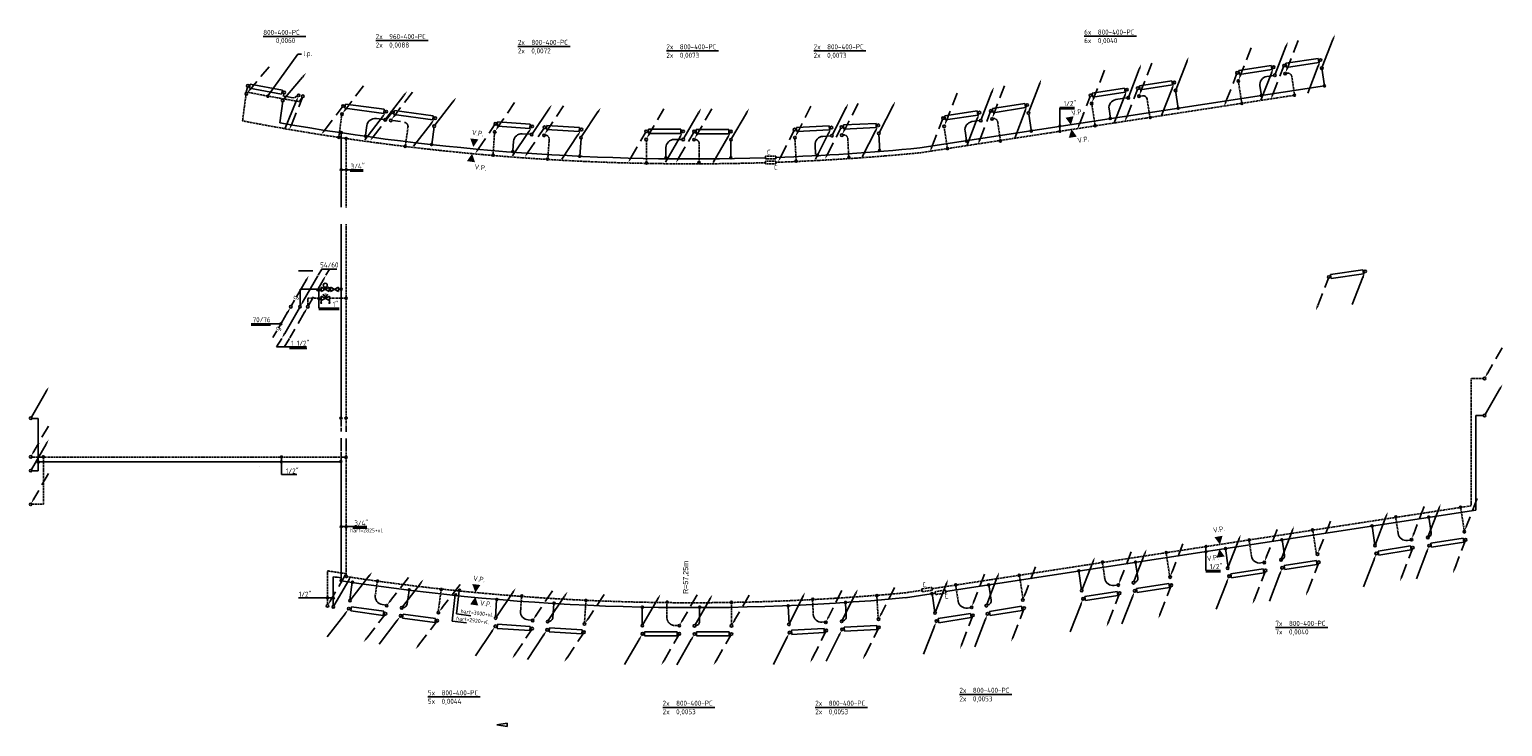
# Model space of a CAD drawing. Extents: x -138812 to 250702, y -18987 to 104055.
# Tile 193 of 193: x 214622 to 250702, y 9783 to 26854. Entities that reach past the tile are written whole.
import ezdxf
from ezdxf.enums import TextEntityAlignment as Align

# ---------------------------------------------------------------- set-up
doc = ezdxf.new("R2010")
doc.units = 0
doc.header["$LTSCALE"] = 50
doc.linetypes.add('DASHED', pattern=[0.75, 0.5, -0.25])
doc.linetypes.add('HIDDEN', pattern=[9.525, 6.35, -3.175])
doc.layers.get('0').update_dxf_attribs({"linetype": 'CONTINUOUS'})
for name, color, linetype in [('54GA', 3, 'CONTINUOUS'), ('56WD', 4, 'CONTINUOUS'), ('MAATVOERING', 1, 'CONTINUOUS')]:
    doc.layers.add(name, color=color, linetype=linetype)
doc.styles.add('ISO18', font='iso', dxfattribs={"width": 0.9, "height": 100})
doc.styles.add('ISO25', font='ISO', dxfattribs={"width": 0.9, "height": 125})
doc.styles.get("Standard").update_dxf_attribs({"font": 'ARIAL.TTF'})
doc.styles.add('VU', font='iso', dxfattribs={"height": 0.2})

# ---------------------------------------------------------------- blocks, each defined once
blk = doc.blocks.new('CVR3')
at = {"color": 2, "linetype": 'HIDDEN'}
blk.add_line((434, 754), (77, 135), dxfattribs=at)
at = {"color": 2, "linetype": 'Continuous'}
blk.add_circle((0, 0), 31.2, dxfattribs=at)
blk.add_solid([(98, 122), (55, 147), (14, 27)], dxfattribs=at)
blk = doc.blocks.new('CVR2')
at = {"color": 2, "linetype": 'HIDDEN'}
blk.add_line((-376, -653), (-15, -28), dxfattribs=at)
at = {"color": 2, "linetype": 'Continuous'}
blk.add_circle((0, 0), 31.2, dxfattribs=at)
blk.add_solid([(-356, -668), (-399, -643), (-440, -764)], dxfattribs=at)
blk = doc.blocks.new('CV3')
at = {"color": 2, "linetype": 'Continuous'}
blk.add_line((-434, -754), (-77, -135), dxfattribs=at)
blk.add_circle((0, 0), 31.2, dxfattribs=at)
blk.add_solid([(-98, -122), (-55, -147), (-14, -27)], dxfattribs=at)
blk = doc.blocks.new('CV2')
at = {"color": 2, "linetype": 'Continuous'}
blk.add_line((376, 653), (15, 28), dxfattribs=at)
blk.add_circle((0, 0), 31.2, dxfattribs=at)
blk.add_solid([(356, 668), (399, 643), (440, 764)], dxfattribs=at)
blk = doc.blocks.new('RAD960')
at = {"layer": '56WD', "color": 3, "linetype": 'Continuous'}
for p, q in [((53, 52), (1013, 52)), ((53, -48), (53, 52)), ((1013, 52), (1013, -48)), ((1013, -48), (53, -48))]:
    blk.add_line(p, q, dxfattribs=at)
at = {"layer": '56WD', "linetype": 'Continuous'}
for name, p in [('CVR3', (0, -200)), ('CV2', (1069, -200)), ('CVR2', (0, 0)), ('CV3', (1069, 0))]:
    blk.add_blockref(name, p, dxfattribs=at)
blk = doc.blocks.new('RAD800')
at = {"color": 3, "linetype": 'Continuous'}
for p, q in [((53, 48), (853, 48)), ((53, -52), (53, 48)), ((853, 48), (853, -52)), ((853, -52), (53, -52))]:
    blk.add_line(p, q, dxfattribs=at)
at = {"linetype": 'Continuous'}
for name, p in [('CVR3', (0, -200)), ('CV2', (907, -200)), ('CVR2', (0, 0)), ('CV3', (907, 0))]:
    blk.add_blockref(name, p, dxfattribs=at)
blk = doc.blocks.new('RADO800')
at = {"color": 3, "linetype": 'Continuous'}
for p, q in [((54, 52), (854, 52)), ((54, -48), (54, 52)), ((854, 52), (854, -48)), ((854, -48), (54, -48))]:
    blk.add_line(p, q, dxfattribs=at)
at = {"linetype": 'Continuous'}
for name, p in [('CV2', (0, 200)), ('CVR3', (907, 200)), ('CV3', (0, 0)), ('CVR2', (907, 0))]:
    blk.add_blockref(name, p, dxfattribs=at)
blk = doc.blocks.new('CIRC1MM')
at = {"color": 2, "linetype": 'Continuous'}
for p, q in [((-0.5, 0), (0.5, 0)), ((-0.49, 0.1), (0.49, 0.1)), ((-0.46, 0.2), (0.46, 0.2)), ((-0.4, 0.3), (0.4, 0.3)), ((-0.3, 0.4), (0.3, 0.4)), ((-0.49, -0.1), (0.49, -0.1)), ((-0.46, -0.2), (0.46, -0.2)), ((-0.4, -0.3), (0.4, -0.3)), ((-0.3, -0.4), (0.3, -0.4))]:
    blk.add_line(p, q, dxfattribs=at)
blk.add_circle((0, 0), 0.5, dxfattribs=at)
blk = doc.blocks.new('GAS')
at = {"layer": '54GA', "color": 2, "linetype": 'Continuous'}
for p, q in [((143, 246), (377, 652)), ((18, 29), (92, 158)), ((-300, -522), (-77, -135)), ((-436, -757), (-341, -592))]:
    blk.add_line(p, q, dxfattribs=at)
blk.add_circle((0, 0), 31.2, dxfattribs=at)
for points in [[(356, 664), (399, 639), (440, 760)], [(-98, -122), (-55, -147), (-14, -27)]]:
    blk.add_solid(points, dxfattribs=at)
at = {"layer": '54GA', "color": 1, "linetype": 'Continuous', "style": 'ISO25', "width": 0.9}
for p in [(128, 161), (-298, -595)]:
    blk.add_text('g', height=125, rotation=60, dxfattribs=at).set_placement(p)
blk = doc.blocks.new('AFSLIH')
at = {"color": 2, "linetype": 'Continuous'}
for p, q in [((2.5, -5), (-2.5, 5)), ((-2.5, 5), (2.5, 5)), ((2.5, 5), (-2.5, -5)), ((0, 0), (-2.5, 0)), ((0, 5), (5, 5)), ((5.1, 5.4), (5.1, 4.6)), ((5.2, 5.5), (5.2, 4.5)), ((5.4, 5.6), (5.4, 4.4)), ((5.5, 5.6), (5.5, 4.4)), ((5.6, 5.6), (5.6, 4.4)), ((5.8, 5.6), (5.8, 4.4)), ((5.9, 5.6), (5.9, 4.4)), ((6, 5.5), (6, 4.5)), ((6.1, 5.4), (6.1, 4.6)), ((-2.5, -5), (2.5, -5)), ((0, -5), (5, -5)), ((5.1, -4.6), (5.1, -5.4)), ((5.2, -4.5), (5.2, -5.5)), ((5.4, -4.4), (5.4, -5.6)), ((5.5, -4.4), (5.5, -5.6)), ((5.6, -4.4), (5.6, -5.6)), ((5.8, -4.4), (5.8, -5.6)), ((5.9, -4.4), (5.9, -5.6)), ((6, -4.5), (6, -5.5)), ((6.1, -4.6), (6.1, -5.4))]:
    blk.add_line(p, q, dxfattribs=at)
for centre in [(5.6, 5), (5.6, -5)]:
    blk.add_circle(centre, 0.625, dxfattribs=at)
blk.add_arc((-5, 0), 2.5, 270, 90, dxfattribs=at)
at = {"color": 2, "linetype": 'Continuous', "style": 'VU'}
blk.add_text('H', height=2.5, dxfattribs=at).set_placement((-5, 0), align=Align.MIDDLE)
blk = doc.blocks.new('AFSL')
at = {"color": 2, "linetype": 'Continuous'}
for p, q in [((2.5, 5), (-2.5, -5)), ((-2.5, 5), (2.5, 5)), ((2.5, -5), (-2.5, 5)), ((-2.5, -5), (2.5, -5))]:
    blk.add_line(p, q, dxfattribs=at)
blk = doc.blocks.new('AFSL2W')
at = {"color": 2, "linetype": 'Continuous'}
for p, q in [((2.5, -5), (-2.5, 5)), ((-2.5, 5), (2.5, 5)), ((2.5, 5), (-2.5, -5)), ((0, 0), (2.5, 0)), ((-2.5, -5), (2.5, -5))]:
    blk.add_line(p, q, dxfattribs=at)
blk.add_circle((5, 0), 2.5, dxfattribs=at)

msp = doc.modelspace()

# ---------------------------------------------------------------- linework, layer by layer
at = {"layer": '54GA', "color": 1, "linetype": 'Continuous'}
for p, q in [((220784.28624, 19647.16762), (220051.66735, 19647.16762)), ((220522.06513, 19612.16762), (220051.66735, 19612.16762))]:
    msp.add_line(p, q, dxfattribs=at)
at = {"layer": '56WD', "color": 1, "linetype": 'Continuous'}
for p, q in [((220347.47206, 26681.01882), (221390.70567, 26681.01882)), ((223103.31242, 26580.15356), (224383.30597, 26580.15356)), ((226584.8724, 26436.54738), (227864.86595, 26436.54738)), ((240454.59176, 26688.09747), (241734.58531, 26688.09747)), ((220458.87702, 25225.94913), (221192.51975, 26251.4929)), ((221192.51975, 26251.4929), (221288.51038, 26251.4929)), ((230222.10103, 26328.48792), (231502.09458, 26328.48792)), ((233829.82374, 26328.48792), (235109.81729, 26328.48792)), ((239858.39826, 24945.36185), (240215.6701, 24945.36185)), ((239858.39826, 24932.80672), (239858.39826, 24359.00167)), ((239858.39826, 24910.36185), (240215.6701, 24910.36185)), ((222797.49067, 23420.39343), (222264.38929, 23420.39343)), ((222797.49067, 23385.39343), (222477.2065, 23385.39343)), ((221564.6624, 20942.46952), (221208.75797, 20942.46952)), ((221779.10251, 20983.32061), (221692.4726, 20839.50874)), ((222149.36248, 20983.32061), (221772.26453, 20983.32061)), ((221969.43258, 20983.32061), (221880.13402, 20835.07857)), ((221708.67692, 20487.07554), (221708.67692, 20027.21284)), ((221708.67692, 20027.21284), (222211.14831, 20027.21284)), ((221708.67692, 19992.21284), (222211.14831, 19992.21284)), ((220798.89917, 19288.41701), (220672.14338, 19077.99329)), ((220989.22924, 19288.41701), (220859.8048, 19073.56313)), ((221404.76228, 19077.99329), (220672.14338, 19077.99329)), ((221415.07516, 19037.1422), (220987.14114, 19037.1422)), ((220792.96255, 16379.65144), (220792.96255, 15953.5999)), ((221173.97325, 15953.5999), (220792.96255, 15953.5999)), ((222885.14348, 14678.59755), (222243.24912, 14678.59755)), ((222885.14348, 14643.59755), (222540.2993, 14643.59755)), ((243437.38666, 14179.14107), (243437.38666, 13605.33602)), ((243437.38666, 13605.33602), (243794.65849, 13605.33602)), ((243437.38666, 13570.33602), (243794.65849, 13570.33602)), ((225051.15593, 13019.21499), (224972.38039, 12361.46604)), ((225149.10798, 13109.04344), (225080.87364, 12539.3099)), ((221525.32942, 12935.227), (221211.05618, 12935.227)), ((222057.43058, 12935.227), (221415.53622, 12935.227)), ((224972.38039, 12361.46604), (225327.11716, 12318.98087)), ((225080.87364, 12539.3099), (225435.61041, 12496.82472)), ((245139.37502, 12207.62921), (246419.36857, 12207.62921)), ((224381.18548, 10507.0068), (225661.17903, 10507.0068)), ((237399.46138, 10568.57654), (238679.45493, 10568.57654)), ((230131.02076, 10252.26345), (231411.0143, 10252.26345)), ((233868.41369, 10252.26345), (235148.40724, 10252.26345))]:
    msp.add_line(p, q, dxfattribs=at)
at = {"layer": '56WD', "color": 3, "linetype": 'Continuous'}
for p, q in [((245393.44479, 26025.15934), (246184.45118, 26144.77916)), ((245408.39727, 25926.28354), (245393.44479, 26025.15934)), ((246199.40365, 26045.90336), (245408.39727, 25926.28354)), ((246184.45118, 26144.77916), (246199.40365, 26045.90336)), ((244243.97616, 25846.86463), (245034.50346, 25969.6107)), ((244259.31942, 25748.04872), (244243.97616, 25846.86463)), ((245049.84671, 25870.79479), (244259.31942, 25748.04872)), ((245034.50346, 25969.6107), (245049.84671, 25870.79479)), ((220011.42875, 25412.72095), (220029.32438, 25511.10666)), ((220798.51436, 25269.55591), (220011.42875, 25412.72095)), ((220029.32438, 25511.10666), (220816.41, 25367.94161)), ((220816.41, 25367.94161), (220798.51436, 25269.55591)), ((240652.50189, 25294.46502), (241442.95044, 25417.71716)), ((240667.90841, 25195.65895), (240652.50189, 25294.46502)), ((241458.35696, 25318.91109), (240667.90841, 25195.65895)), ((241442.95044, 25417.71716), (241458.35696, 25318.91109)), ((241812.01112, 25472.88348), (242602.60572, 25595.19531)), ((241827.3001, 25374.05916), (241812.01112, 25472.88348)), ((242617.89469, 25496.37098), (241827.3001, 25374.05916)), ((242602.60572, 25595.19531), (242617.89469, 25496.37098)), ((246490.11775, 20851.72991), (247281.09763, 20971.52486)), ((247281.09763, 20971.52486), (247296.07199, 20872.65237)), ((246505.09211, 20752.85743), (246490.11775, 20851.72991)), ((247296.07199, 20872.65237), (246505.09211, 20752.85743))]:
    msp.add_line(p, q, dxfattribs=at)
at = {"layer": '56WD'}
for p, q in [((245117.07402, 25729.90694), (244928.37398, 25700.91172)), ((246340.14572, 25477.12474), (236426.30617, 23953.78661)), ((223307.31967, 24645.83559), (223118.09954, 24671.21611)), ((223707.81301, 24597.74403), (223518.59288, 24623.12455)), ((237894.80308, 24624.38289), (237705.95609, 24596.36076)), ((222258.73694, 22504.18283), (222258.73694, 24322.56107)), ((226882.40285, 24288.13771), (226691.92623, 24301.06376)), ((234243.13435, 24247.44968), (234052.5125, 24236.87905)), ((230603.17512, 24160.8996), (230412.26112, 24161.41904)), ((222258.73694, 17333.44414), (222258.73694, 22085.52347)), ((222258.73694, 17129.77457), (222258.73694, 17289.80066)), ((222258.73694, 13381.97811), (222258.73694, 16504.21806)), ((250050.27411, 15085.06509), (237056.6762, 13087.4036)), ((248372.92754, 14341.07235), (248476.68386, 14356.78932)), ((244780.1212, 13789.16225), (244883.87703, 13804.88243)), ((222063.14278, 12748.75534), (222063.14278, 13452.49072)), ((236809.27364, 13049.36744), (236081.98447, 12937.55256)), ((241187.50287, 13237.61043), (241291.2802, 13253.188)), ((223262.57965, 12768.78515), (223366.48895, 12754.11365)), ((237594.67103, 12685.55984), (237698.44595, 12701.15352)), ((226836.55814, 12393.80631), (226941.2662, 12386.83358)), ((234032.10274, 12337.76909), (234136.86542, 12343.86631))]:
    msp.add_line(p, q, dxfattribs=at)
at = {"layer": '56WD', "linetype": 'DASHED'}
for p, q in [((245425.88027, 25785.61503), (245374.78852, 25777.76439)), ((245539.94359, 25701.72755), (245609.25274, 25243.409)), ((244230.04504, 25594.01964), (244315.35535, 25044.59166)), ((219923.24337, 25240.24376), (219840.39971, 24615.14265)), ((245609.50161, 25244.10506), (236441.22129, 23834.67006)), ((240638.73265, 25041.61116), (240724.30714, 24492.79933)), ((241996.53314, 25147.11459), (242065.86951, 24698.94076)), ((222272.32798, 24777.56045), (222199.27935, 24226.36824)), ((238337.60899, 24587.32247), (238404.55471, 24128.65275)), ((222378.73694, 22495.63876), (222378.73694, 24183.41642)), ((223892.51828, 24465.99356), (223829.80375, 24006.72618)), ((226014.20455, 24344.82999), (225977.43348, 23790.03558)), ((233369.67851, 24184.75564), (233401.33875, 23629.64612)), ((234664.83142, 24177.31351), (234689.39581, 23714.4353)), ((237026.54711, 24458.38185), (237109.02413, 23908.52142)), ((227351.1701, 24160.55968), (227318.68692, 23698.1697)), ((229732.88309, 24154.80537), (229732.24645, 23598.79408)), ((231024.63791, 24058.75585), (231022.27464, 23595.23233)), ((222378.73694, 17333.44414), (222378.73694, 22094.06754)), ((221443.27169, 20091.43756), (221443.27169, 20270.20194)), ((221443.27169, 20270.20194), (221767.19263, 20270.20194)), ((221980.05497, 20270.20194), (222378.01499, 20270.20194)), ((249930.27411, 18303.16479), (249930.27411, 15188.02597)), ((250227.84922, 18303.16479), (249930.27411, 18303.16479)), ((222378.73694, 17180.69196), (222378.73694, 17278.88979)), ((214692.12356, 16383.68564), (214963.62684, 16383.68564)), ((214963.62684, 16382.08037), (214963.62684, 15225.45652)), ((214963.62684, 16382.08037), (222378.73694, 16382.08037)), ((222378.73694, 13487.1437), (222378.73694, 16496.94414)), ((214963.62684, 15225.45652), (214681.68113, 15225.45652)), ((249930.27411, 15188.02597), (236723.81052, 13157.63809)), ((248145.15852, 14509.33252), (248086.25604, 14904.52297)), ((249767.42409, 14553.87218), (249676.26663, 15149.31447)), ((246144.73007, 13997.07021), (246053.62872, 14592.02282)), ((244552.34698, 13957.41537), (244493.49768, 14352.16518)), ((240959.96009, 13406.17642), (240901.80624, 13799.97143)), ((242552.39617, 13443.64281), (242461.94414, 14039.83012)), ((221918.5154, 12768.2181), (221918.5154, 13597.13341)), ((238959.53235, 12891.80403), (238869.06726, 13487.45411)), ((223092.57268, 12995.25334), (223143.17457, 13347.58241)), ((224629.53779, 12576.92969), (224706.40529, 13127.60232)), ((236475.96965, 13119.53454), (236067.28693, 13056.70285)), ((237367.1021, 12854.09051), (237308.92871, 13247.59531)), ((226650.32127, 12607.12775), (226674.81634, 12962.22818)), ((228213.93917, 12303.22735), (228250.00907, 12858.0678)), ((230233.06047, 12457.48794), (230234.87522, 12813.42758)), ((231812.86737, 12253.85454), (231813.50401, 12809.86583)), ((233820.79315, 12526.28558), (233800.95702, 12881.67671)), ((235410.0602, 12419.10976), (235376.88019, 12974.13052)), ((230432.51371, 12256.469), (230537.45329, 12256.18348))]:
    msp.add_line(p, q, dxfattribs=at)
at = {"layer": '56WD', "linetype": 'Continuous'}
for p, q in [((246274.99549, 25907.94165), (246340.14572, 25477.12474)), ((219958.35442, 25436.49123), (219930.92852, 25327.82434)), ((220849.69604, 25280.28257), (220842.83957, 25225.94913)), ((242693.95574, 25358.66739), (242760.72011, 24927.11831)), ((244761.11721, 25472.54527), (244797.36372, 25239.10512)), ((220828.13315, 25100.2653), (220755.44961, 24567.99346)), ((221178.8068, 25232.74081), (221110.24206, 25178.40736)), ((221302.22333, 25191.99072), (221233.65859, 25090.11551)), ((241062.77406, 24908.5365), (241099.67426, 24671.88577)), ((241537.28202, 25184.94174), (241229.57317, 25136.96167)), ((241882.41984, 25230.64994), (241799.11257, 25217.76158)), ((239102.21576, 24780.1502), (239165.14437, 24349.00319)), ((222887.17671, 24499.26727), (222856.13991, 24265.07754)), ((224533.57387, 24471.71187), (224474.62255, 24040.00306)), ((228131.70856, 24187.42849), (228101.17455, 23752.78446)), ((235427.13062, 24299.86279), (235450.22101, 23864.75982)), ((237537.52437, 24368.8595), (237572.56709, 24135.23561)), ((226478.82289, 24114.74943), (226463.19965, 23879.0292)), ((230211.71709, 23961.64878), (230211.4466, 23725.41152)), ((231801.77996, 24136.29591), (231799.5585, 23700.58635)), ((233863.91068, 24025.79751), (233877.36243, 23789.9434)), ((221253.54656, 20490.21964), (221762.56519, 20490.21964)), ((221253.54656, 20091.43756), (221253.54656, 20490.21964)), ((221963.74212, 20490.21964), (221989.40098, 20490.21964)), ((222189.17956, 20490.21964), (222253.84778, 20490.21964)), ((214692.12356, 17324.74679), (214838.31764, 17324.74679)), ((214838.31764, 17324.74679), (214838.31764, 16042.4217)), ((250227.84922, 17396.7273), (250046.44314, 17396.7273)), ((250050.27411, 17396.7273), (250050.27411, 15085.06509)), ((214838.31764, 16262.08037), (222258.73694, 16262.08037)), ((214838.31764, 16042.4217), (214681.68113, 16042.4217)), ((220257.94072, 16156.17635), (220257.94072, 16156.17635)), ((248952.96933, 14530.98586), (248895.32782, 14907.50136)), ((247577.16468, 14226.13505), (247507.41223, 14694.12047)), ((243984.3619, 13674.20032), (243914.65762, 14141.76325)), ((245360.15711, 13979.09372), (245302.57485, 14355.1444)), ((241767.79926, 13426.74457), (241710.7259, 13802.92642)), ((240391.58633, 13123.74222), (240322.79888, 13589.54377)), ((222467.24934, 12886.67836), (222529.19166, 13317.96818)), ((223872.71697, 12784.53538), (223919.23223, 13117.76697)), ((236798.77217, 12571.56812), (236729.94029, 13037.17058)), ((238174.93806, 12874.78403), (238117.86765, 13250.55328)), ((226034.70161, 12452.75729), (226064.68628, 12887.43956)), ((227443.87494, 12454.48521), (227465.70211, 12790.23889)), ((229628.53027, 12264.19789), (229630.75173, 12699.90746)), ((231034.72888, 12355.72879), (231035.11413, 12692.19099)), ((233229.13751, 12296.58705), (233204.85589, 12731.62517)), ((234627.16636, 12473.47064), (234607.08795, 12809.33343))]:
    msp.add_line(p, q, dxfattribs=at)
at = {"layer": '56WD', "color": 2, "linetype": 'Continuous'}
for p, q in [((232647.30317, 23684.64062), (232647.7244, 23754.64052)), ((232651.203, 23561.96757), (232651.62423, 23631.96747)), ((232898.53863, 23684.5801), (232898.95986, 23754.58)), ((232902.43846, 23561.90705), (232902.85969, 23631.90695)), ((221326.56227, 20198.84023), (221687.88024, 20824.66132)), ((236484.73988, 13083.81774), (236474.50259, 13153.06629)), ((236733.05779, 13121.99463), (236722.8205, 13191.24317)), ((236816.56579, 13015.62974), (236806.3285, 13084.87829)), ((237064.8837, 13053.80663), (237054.64641, 13123.05518))]:
    msp.add_line(p, q, dxfattribs=at)
at = {"layer": '56WD', "color": 2, "linetype": 'DASHED'}
for p, q in [((232898.53863, 23684.5801), (232647.30317, 23684.64062)), ((232898.95986, 23754.58), (232647.7244, 23754.64052)), ((232902.43846, 23561.90705), (232651.203, 23561.96757)), ((232902.85969, 23631.90695), (232651.62423, 23631.96747)), ((236722.8205, 13191.24317), (236474.50259, 13153.06629)), ((236733.05779, 13121.99463), (236484.73988, 13083.81774)), ((237054.64641, 13123.05518), (236806.3285, 13084.87829)), ((237064.8837, 13053.80663), (236816.56579, 13015.62974))]:
    msp.add_line(p, q, dxfattribs=at)
at = {"layer": '56WD', "color": 2, "linetype": 'HIDDEN'}
msp.add_line((221361.52332, 19928.75333), (221000.20534, 19302.93223), dxfattribs=at)
at = {"layer": '56WD', "color": 1, "linetype": 'HIDDEN'}
for p, q in [((222258.73694, 16529.67675), (222258.73694, 17100.67892)), ((222378.73694, 16522.40284), (222378.73694, 17151.59631))]:
    msp.add_line(p, q, dxfattribs=at)
at = {"layer": '56WD', "color": 2, "linetype": 'Continuous'}
for centre in [(219969.07339, 25473.56939), (220861.11114, 25311.31433)]:
    msp.add_circle(centre, 31.25, dxfattribs=at)
at = {"layer": '56WD', "linetype": 'Continuous'}
for centre, radius, start, end in [((244958.74903, 25503.23178), 200, 98.73561595, 188.825902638), ((241260.3862, 24939.34953), 200, 98.862583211, 188.862583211), ((241897.70882, 25131.82561), 100, 8.794430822, 98.794430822), ((223085.44313, 24472.99134), 200, 82.360387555, 172.450674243), ((237735.31175, 24398.52687), 200, 98.440270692, 188.53055738), ((226678.38505, 24101.5227), 200, 86.117767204, 176.208053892), ((234063.58618, 24037.18585), 200, 93.173997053, 183.264283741), ((230411.71696, 23961.41978), 200, 89.844109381, 179.934396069), ((248342.97333, 14538.81649), 200, 188.477432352, 278.613660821), ((248854.12099, 14515.85297), 100, 278.613660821, 8.703947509), ((244750.16087, 13986.90546), 200, 188.479205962, 278.615434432), ((245261.30924, 13963.95777), 100, 278.615434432, 8.705721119), ((241157.81432, 13435.39463), 200, 188.400464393, 278.536692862), ((241668.93067, 13411.74448), 100, 278.536692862, 8.626979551), ((223290.54135, 12966.82086), 200, 171.82700568, 261.963234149), ((223773.67721, 12798.36018), 100, 261.963234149, 352.053520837), ((237564.95179, 12883.33943), 200, 188.409355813, 278.545584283), ((238076.0718, 12859.7686), 100, 278.545584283, 8.635870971), ((226849.84713, 12593.36433), 200, 176.053949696, 266.190178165), ((227344.08558, 12460.97246), 100, 266.190178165, 356.280464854), ((230934.72895, 12355.84329), 100, 269.844109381, 359.934396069), ((234020.48234, 12537.43122), 200, 183.194644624, 273.330873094), ((234527.34457, 12467.50313), 100, 273.330873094, 3.421159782)]:
    msp.add_arc(centre, radius, start, end, dxfattribs=at)
at = {"layer": '56WD', "linetype": 'DASHED'}
for centre, radius, start, end in [((245441.06779, 25686.77507), 100, 8.599387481, 98.73561595), ((230899.89959, 82311.90925), 58035.21917, 259.0968474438, 260.4117800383), ((230838.19132, 81598.78278), 58035.21917, 259.076275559, 271.7849094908), ((223793.43779, 24479.52334), 100, 352.224159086, 82.360387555), ((238238.65743, 24572.87987), 100, 8.304042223, 98.440270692), ((227251.41594, 24167.56747), 100, 355.981538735, 86.117767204), ((234564.97194, 24172.01409), 100, 3.037768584, 93.173997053), ((230924.63921, 24059.26569), 100, 359.707880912, 89.844109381), ((230838.19132, 81598.78278), 58035.21917, 272.038118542, 275.5402701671), ((230880.10985, 69134.0493), 56255.30377, 260.833603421, 261.310597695), ((230849.43528, 69069.49805), 56255.30377, 261.338834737, 275.342364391), ((230433.05787, 12456.46826), 200, 179.707880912, 269.844109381)]:
    msp.add_arc(centre, radius, start, end, dxfattribs=at)
at = {"layer": '56WD'}
for centre, radius, start, end in [((230906.75606, 82257.5758), 57915.21917, 259.9746883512, 260.247823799), ((230838.19132, 81598.78278), 57915.21917, 259.9740113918, 271.783037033), ((230838.19132, 81598.78278), 57915.21917, 272.0395170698, 275.5369606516), ((230880.10985, 69134.0493), 56375.30377, 261.00213353, 261.201362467), ((230849.43528, 69069.49805), 56375.30377, 261.233963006, 275.342364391)]:
    msp.add_arc(centre, radius, start, end, dxfattribs=at)
at = {"layer": '56WD', "color": 3, "linetype": 'Continuous'}
for centre, start, end in [((222250.54349, 17334.27211), 97.522260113, 53.992073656), ((222376.95957, 17336.55609), 101.113180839, 53.499256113), ((222259.10609, 13354.48059), 11.113180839, 323.499256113), ((222378.88428, 13459.6441), 7.522260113, 323.992073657)]:
    msp.add_arc(centre, 27.5, start, end, dxfattribs=at)
at = {"layer": '56WD', "color": 2, "linetype": 'Continuous'}
for points in [[(240130.97928, 24513.97956), (239997.62434, 24693.469), (240194.55787, 24728.35717)], [(225494.04007, 23975.29733), (225417.50587, 24185.39853), (225616.20051, 24162.58541)], [(240146.03434, 24411.87556), (240076.23414, 24199.4422), (240274.10091, 24228.57539)], [(225465.06295, 23814.16843), (225337.49539, 23630.52062), (225535.44066, 23601.9257)], [(221346.96866, 20183.79881), (221303.66739, 20208.79881), (221262.81803, 20088.04563)], [(221341.11692, 19943.79475), (221384.41819, 19918.79475), (221425.26756, 20039.54792)], [(243780.5727, 14240.26791), (243647.21776, 14419.75735), (243844.15129, 14454.64552)], [(243767.56408, 14129.99781), (243697.76388, 13917.56445), (243895.63064, 13946.69763)], [(225544.51469, 13062.16675), (225467.98049, 13272.26795), (225666.67513, 13249.45483)], [(225542.8106, 12958.55103), (225415.24304, 12774.90322), (225613.18831, 12746.3083)]]:
    msp.add_solid(points, dxfattribs=at)
at = {"layer": 'MAATVOERING', "linetype": 'Continuous'}
for p, q in [((226071.48756, 9824.40397), (226321.48756, 9866.00397)), ((226321.48756, 9782.70397), (226071.48756, 9824.40397)), ((226321.48756, 9866.00397), (226321.48756, 9782.70397))]:
    msp.add_line(p, q, dxfattribs=at)

# ---------------------------------------------------------------- block references
at = {"layer": '54GA', "linetype": 'Continuous'}
msp.add_blockref('GAS', (221022.17446, 20063.93534), dxfattribs=at)
at = {"layer": '54GA', "linetype": 'Continuous', "xscale": 45, "yscale": 45, "zscale": 45}
msp.add_blockref('CIRC1MM', (220780.20339, 19643.046), dxfattribs=at)
at = {"layer": '56WD', "linetype": 'Continuous'}
for name, p, rotation in [('CV2', (246274.99549, 25907.94165), 8.599387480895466), ('CVR3', (244230.04504, 25594.01964), 8.825902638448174), ('CV2', (245125.98339, 25733.133), 8.825902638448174), ('CVR3', (245378.51418, 25772.3714), 8.599387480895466), ('CVR3', (219933.28213, 25276.79798), 349.691026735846), ('CV2', (241534.58174, 25181.29807), 8.86258321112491), ('CVR3', (241797.94112, 25220.04618), 8.794430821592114), ('CV2', (242693.95574, 25358.66739), 8.794430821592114), ('CVR2', (245348.60923, 25970.12299), 8.599387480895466), ('CV3', (246245.09054, 26105.69324), 8.599387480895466), ('CV2', (220825.31988, 25114.54293), 349.691026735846), ('RAD800', (238164.80928, 24859.08038), 9.226145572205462), ('CVR3', (240638.73265, 25041.61116), 8.86258321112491), ('CVR2', (244199.35853, 25791.65146), 8.825902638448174), ('CV3', (245095.29687, 25930.76482), 8.825902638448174), ('CV3', (221213.56803, 25241.80279), 7.957131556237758), ('RAD960', (222301.77514, 24979.66925), 352.519387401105), ('RAD960', (223500.19158, 24825.31549), 352.3632804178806), ('RAD800', (236996.07975, 24680.60885), 8.759324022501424), ('CVR2', (240607.91961, 25239.2233), 8.86258321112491), ('CV3', (241503.76871, 25378.91021), 8.86258321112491), ('CVR2', (241767.36316, 25417.69483), 8.794430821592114), ('CV3', (242663.37778, 25556.31604), 8.794430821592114), ('CVR2', (221318.73453, 25218.85559), 7.957131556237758), ('RAD800', (226031.9215, 24544.35512), 355.9735882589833), ('RAD800', (227236.28935, 24459.61269), 356.5119574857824), ('RAD800', (233359.53699, 24402.66564), 3.075595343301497), ('RAD800', (234509.23732, 24465.40528), 2.719365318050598), ('CV3', (247337.15526, 20931.72274), 8.61207290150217), ('CVR2', (221438.91157, 20063.79678), 180), ('CVR2', (246448.61109, 20792.15722), 8.61207290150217), ('CV2', (221249.17402, 20063.79678), 180), ('RADO800', (247608.84647, 14020.2106), 9.037449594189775), ('RADO800', (248902.61465, 14213.52047), 9.037449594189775), ('RADO800', (245305.10194, 13668.02167), 8.765104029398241), ('RADO800', (244000.62269, 13464.46045), 8.765104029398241), ('RADO800', (241693.58597, 13106.94659), 8.748467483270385), ('RADO800', (240425.98959, 12911.49491), 8.748467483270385), ('RADO800', (222444.87325, 12668.89787), 352.1724234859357), ('RADO800', (223712.8259, 12492.7327), 352.4780486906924), ('RADO800', (236834.2287, 12365.55643), 8.897354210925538), ('RADO800', (238087.62557, 12543.07919), 8.897354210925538), ('RADO800', (226029.77541, 12238.81727), 356.3564388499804), ('RADO800', (227299.75329, 12151.4739), 356.3457828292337), ('RADO800', (233234.10967, 12083.73844), 3.315480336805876), ('RADO800', (234524.49802, 12161.65582), 3.149173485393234)]:
    msp.add_blockref(name, p, dxfattribs=dict(at, rotation=rotation))
for p, xscale, yscale, zscale in [((244794.47322, 25237.71761), 50, 50, 50), ((245605.9995, 25243.29967), 50, 50, 50), ((246338.62738, 25472.16397), 50, 50, 50), ((220458.87702, 25219.15745), 50, 50, 50), ((242758.28248, 24927.18712), 50, 50, 50), ((244315.4473, 25042.34564), 50, 50, 50), ((241095.2187, 24675.99459), 50, 50, 50), ((242070.50696, 24698.32281), 50, 50, 50), ((239860.40254, 24490.48725), 45, 45, 45), ((239860.40254, 24359.67789), 45, 45, 45), ((240723.14342, 24497.36879), 50, 50, 50), ((231020.80413, 23595.42573), 50, 50, 50), ((222257.28668, 23418.9947), 45, 45, 45), ((222381.18603, 23418.9947), 45, 45, 45), ((221712.82074, 20479.84535), 45, 45, 45), ((221712.82074, 20257.45273), 45, 45, 45), ((222257.70149, 20494.80334), 50, 50, 50), ((222378.01499, 20270.20194), 50, 50, 50), ((220791.84801, 16263.92726), 45, 45, 45), ((220794.83156, 16385.02008), 45, 45, 45), ((222256.76846, 14676.67945), 45, 45, 45), ((222377.99672, 14674.17511), 45, 45, 45), ((243439.39094, 14194.18254), 45, 45, 45), ((243439.39094, 14063.37318), 45, 45, 45), ((225064.77146, 13007.49034), 45, 45, 45), ((225154.27803, 13123.52563), 45, 45, 45), ((221921.74181, 12933.3089), 45, 45, 45), ((222069.24666, 12930.80456), 45, 45, 45)]:
    msp.add_blockref('CIRC1MM', p, dxfattribs=dict(at, xscale=xscale, yscale=yscale, zscale=zscale))
for name, p in [('RAD800', (229726.59603, 24360.54901)), ('RAD800', (230898.21288, 24354.03036)), ('CVR3', (250261.79517, 18306.38135)), ('CV2', (214652.7935, 17335.1884)), ('CV2', (250261.79517, 17399.70719)), ('CVR3', (214652.7935, 16387.14891)), ('CV2', (214652.7935, 16047.86491)), ('CVR3', (214652.7935, 15223.9214)), ('CVR3', (221921.12643, 12736.43021)), ('CV2', (222063.96734, 12714.0917)), ('RADO800', (229633.0285, 12053.31096)), ('RADO800', (230909.12591, 12048.79595))]:
    msp.add_blockref(name, p, dxfattribs=at)
for name, p, xscale, yscale, zscale, rotation in [('CIRC1MM', (222197.09544, 24211.71118), 49.99999999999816, 50, 50, 343.6247716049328), ('CIRC1MM', (222259.06043, 24328.88981), 49.99999999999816, 50, 50, 343.6247716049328), ('CIRC1MM', (222377.35723, 24186.60148), 49.99999999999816, 50, 50, 343.6247716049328), ('CIRC1MM', (222854.15316, 24240.92513), 49.99999999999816, 50, 50, 343.6247716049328), ('CIRC1MM', (239159.70815, 24367.17561), 50.00000000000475, 50, 50, 359.7046547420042), ('CIRC1MM', (223821.56652, 23989.96445), 50.00000000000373, 50, 50, 352.5162781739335), ('CIRC1MM', (224471.76724, 24035.67158), 49.99999999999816, 50, 50, 343.6247716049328), ('CIRC1MM', (226459.25805, 23865.74981), 49.99999999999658, 50, 50, 347.3821512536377), ('CIRC1MM', (235443.71561, 23891.26867), 49.99999999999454, 50, 50, 354.4383811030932), ('CIRC1MM', (237107.093, 23936.22927), 50.00000000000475, 50, 50, 359.7046547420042), ('CIRC1MM', (237571.5503, 24121.42097), 50.00000000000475, 50, 50, 359.7046547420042), ('CIRC1MM', (238401.28236, 24121.82792), 49.99999999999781, 50, 50, 8.596161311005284), ('CIRC1MM', (225976.21476, 23775.26691), 49.99999999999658, 50, 50, 347.3821512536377), ('CIRC1MM', (227311.56581, 23680.90421), 50.00000000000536, 50, 50, 356.2736578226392), ('CIRC1MM', (228098.60922, 23748.27518), 49.99999999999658, 50, 50, 347.3821512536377), ('CIRC1MM', (229731.99014, 23583.97743), 49.9999999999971, 50, 50, 351.1084934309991), ('CIRC1MM', (230208.37637, 23711.90405), 49.9999999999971, 50, 50, 351.1084934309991), ('CIRC1MM', (231801.80509, 23713.80509), 49.9999999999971, 50, 50, 351.1084934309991), ('CIRC1MM', (233397.43006, 23628.2535), 49.99999999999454, 50, 50, 354.4383811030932), ('CIRC1MM', (233924.72973, 23776.28039), 49.99999999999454, 50, 50, 354.4383811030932), ('CIRC1MM', (234693.47645, 23718.7823), 50.00000000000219, 50, 50, 3.329887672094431), ('AFSL2W', (221866.24126, 20489.46675), 20, 20, 20, 90), ('AFSLIH', (221868.99636, 20270.20194), 20, 20, 20, 270), ('AFSL', (222091.11358, 20490.21964), 20, 20, 20, 90), ('CIRC1MM', (214838.0741, 16260.44309), 50.0000000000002, 50.0000000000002, 50.0000000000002, 172.1191247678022), ('CIRC1MM', (214961.45333, 16386.57545), 50.0000000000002, 50.0000000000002, 50.0000000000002, 172.1191247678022), ('CIRC1MM', (222249.71953, 16272.268), 50.0000000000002, 50.0000000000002, 50.0000000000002, 172.1191247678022), ('CIRC1MM', (222375.02874, 16375.68131), 50.0000000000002, 50.0000000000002, 50.0000000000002, 172.1191247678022), ('CIRC1MM', (249671.31739, 15152.70183), 50.00000000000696, 50, 50, 179.8780448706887), ('CIRC1MM', (248085.94155, 14914.32385), 50.00000000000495, 50, 50, 188.7695514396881), ('CIRC1MM', (248893.06739, 14911.92987), 50.00000000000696, 50, 50, 179.8780448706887), ('CIRC1MM', (246048.6059, 14595.87919), 49.99999999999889, 50, 50, 179.8798184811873), ('CIRC1MM', (247504.50008, 14696.58599), 50.00000000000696, 50, 50, 179.8780448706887), ('CIRC1MM', (243916.66401, 14139.69978), 49.99999999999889, 50, 50, 179.8798184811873), ('CIRC1MM', (244498.09874, 14352.52408), 49.99999999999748, 50, 50, 188.7713250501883), ('CIRC1MM', (245295.26424, 14355.08663), 49.99999999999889, 50, 50, 179.8798184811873), ('CIRC1MM', (240906.22101, 13811.21558), 49.99999999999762, 50, 50, 188.6925834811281), ('CIRC1MM', (241713.34291, 13807.73736), 50.00000000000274, 50, 50, 179.8010769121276), ('CIRC1MM', (242462.02779, 14042.56967), 50.00000000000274, 50, 50, 179.8010769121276), ('CIRC1MM', (223147.76883, 13345.67121), 50.0000000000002, 50.0000000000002, 50.0000000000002, 172.1191247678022), ('CIRC1MM', (238864.09617, 13485.80152), 50.00000000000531, 50, 50, 179.8099683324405), ('CIRC1MM', (240324.48757, 13594.259), 50.00000000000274, 50, 50, 179.8010769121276), ('CIRC1MM', (222532.07693, 13314.8336), 49.99999999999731, 50, 50, 163.2276181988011), ('CIRC1MM', (223924.12552, 13130.7259), 49.99999999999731, 50, 50, 163.2276181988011), ('CIRC1MM', (224708.69075, 13142.24389), 49.99999999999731, 50, 50, 163.2276181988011), ('CIRC1MM', (226681.91562, 12979.50266), 50.00000000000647, 50, 50, 176.3460687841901), ('CIRC1MM', (235376.2349, 12988.93533), 49.99999999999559, 50, 50, 174.5952571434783), ('CIRC1MM', (236726.62554, 13037.15914), 50.00000000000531, 50, 50, 179.8099683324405), ('CIRC1MM', (237308.32531, 13254.20599), 49.99999999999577, 50, 50, 188.7014749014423), ('CIRC1MM', (238115.44774, 13250.85302), 50.00000000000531, 50, 50, 179.8099683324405), ('CIRC1MM', (226067.24591, 12891.95208), 49.99999999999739, 50, 50, 167.4545622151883), ('CIRC1MM', (227469.62692, 12803.52324), 49.99999999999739, 50, 50, 167.4545622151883), ('CIRC1MM', (228251.20912, 12872.83799), 49.99999999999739, 50, 50, 167.4545622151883), ('CIRC1MM', (229633.01856, 12704.57393), 49.9999999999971, 50, 50, 171.1084934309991), ('CIRC1MM', (230240.85917, 12831.11938), 50, 50, 50, 180), ('CIRC1MM', (231038.18436, 12705.69847), 49.9999999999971, 50, 50, 171.1084934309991), ('CIRC1MM', (231813.76032, 12824.68248), 49.9999999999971, 50, 50, 171.1084934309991), ('CIRC1MM', (233206.83473, 12736.42086), 49.99999999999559, 50, 50, 174.5952571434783), ('CIRC1MM', (233805.85392, 12899.69969), 49.99999999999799, 50, 50, 183.4867637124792), ('CIRC1MM', (234609.331, 12823.00263), 49.99999999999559, 50, 50, 174.5952571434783)]:
    msp.add_blockref(name, p, dxfattribs=dict(at, xscale=xscale, yscale=yscale, zscale=zscale, rotation=rotation))

# ---------------------------------------------------------------- texts
at = {"layer": '54GA', "color": 2, "linetype": 'Continuous', "style": 'ISO25', "width": 0.9}
for s, p in [('54/60', (221739.22435, 21024.71966)), ('70/76', (220087.1117, 19683.30087))]:
    msp.add_text(s, height=125, dxfattribs=at).set_placement(p)
at = {"layer": '56WD', "color": 2, "linetype": 'Continuous', "style": 'ISO25', "width": 0.9}
for s, p in [('800-400-PC', (220347.47206, 26720.02894)), ('2x  960-400-PC', (223103.31242, 26619.16367)), ('6x  800-400-PC', (240454.59176, 26727.10758)), ('0,0060', (220655.65436, 26521.54069)), ('l.p.', (221329.64923, 26203.95113)), ('2x  0,0088', (223103.31242, 26410.83034)), ('2x  800-400-PC', (226584.8724, 26475.5575)), ('2x  0,0072', (226584.8724, 26267.22416)), ('2x  800-400-PC', (230222.10103, 26367.49804)), ('2x  800-400-PC', (233829.82374, 26367.49804)), ('6x  0,0040', (240454.59176, 26518.77425)), ('2x  0,0073', (230222.10103, 26159.16471)), ('2x  0,0073', (233829.82374, 26159.16471)), ('1/2"', (239951.99722, 24977.4066)), ('3/4"', (222488.97051, 23441.80146)), ('1"', (222047.51144, 20060.23752)), ('1 1/2"', (221027.34225, 19106.5878)), ('1/2"', (220903.13807, 15978.42504)), ('3/4"', (222578.27133, 14703.4227)), ('1/2"', (243530.98562, 13637.38078)), ('1/2"', (221218.45727, 12960.05215)), ('7x  800-400-PC', (245139.37502, 12246.63932)), ('7x  0,0040', (245139.37502, 12038.30599)), ('5x  800-400-PC', (224381.18548, 10546.01691)), ('5x  0,0044', (224381.18548, 10337.68358)), ('2x  800-400-PC', (237399.46138, 10607.58666)), ('2x  0,0053', (237399.46138, 10399.25332)), ('2x  800-400-PC', (230131.02076, 10291.27356)), ('2x  0,0053', (230131.02076, 10082.94023)), ('2x  800-400-PC', (233868.41369, 10291.27356)), ('2x  0,0053', (233868.41369, 10082.94023))]:
    msp.add_text(s, height=125, dxfattribs=at).set_placement(p)
for s, rotation, p in [('V.P.', 8.726886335, (240150.22736, 24744.30905)), ('V.P.', 352.131032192, (225451.87963, 24275.25352)), ('V.P.', 8.726886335, (240298.66957, 24074.10747)), ('C', 0.221503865, (232685.21917, 23784.30709)), ('V.P.', 352.131032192, (225516.88715, 23433.48395)), ('C', 0.221503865, (232859.51891, 23412.18592)), ('V.P.', 8.726886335, (243622.08412, 14526.18141)), ('V.P.', 8.726886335, (243471.18038, 13830.51989)), ('V.P.', 352.131032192, (225483.64513, 13353.64537)), ('C', 8.975637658, (236507.04547, 13188.09375)), ('C', 8.975637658, (237045.25091, 12899.29755)), ('V.P.', 352.131032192, (225649.96197, 12750.15581))]:
    msp.add_text(s, height=125, rotation=rotation, dxfattribs=at).set_placement(p)
at = {"layer": '56WD', "color": 1, "linetype": 'Continuous', "style": 'ISO18', "width": 0.9}
msp.add_text('hart=2825+vl.', height=100, dxfattribs=at).set_placement((222474.35632, 14537.07661))
for s, p in [('hart=3000+vl.', (225177.61907, 12559.9969)), ('hart=2920+vl.', (225069.12582, 12382.15305))]:
    msp.add_text(s, height=100, rotation=353.170480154, dxfattribs=at).set_placement(p)
at = {"layer": 'MAATVOERING'}
msp.add_text('R=57,25m', height=125, rotation=90, dxfattribs=at).set_placement((230755.73694, 13028.63912))

doc.saveas('drawing.dxf')
